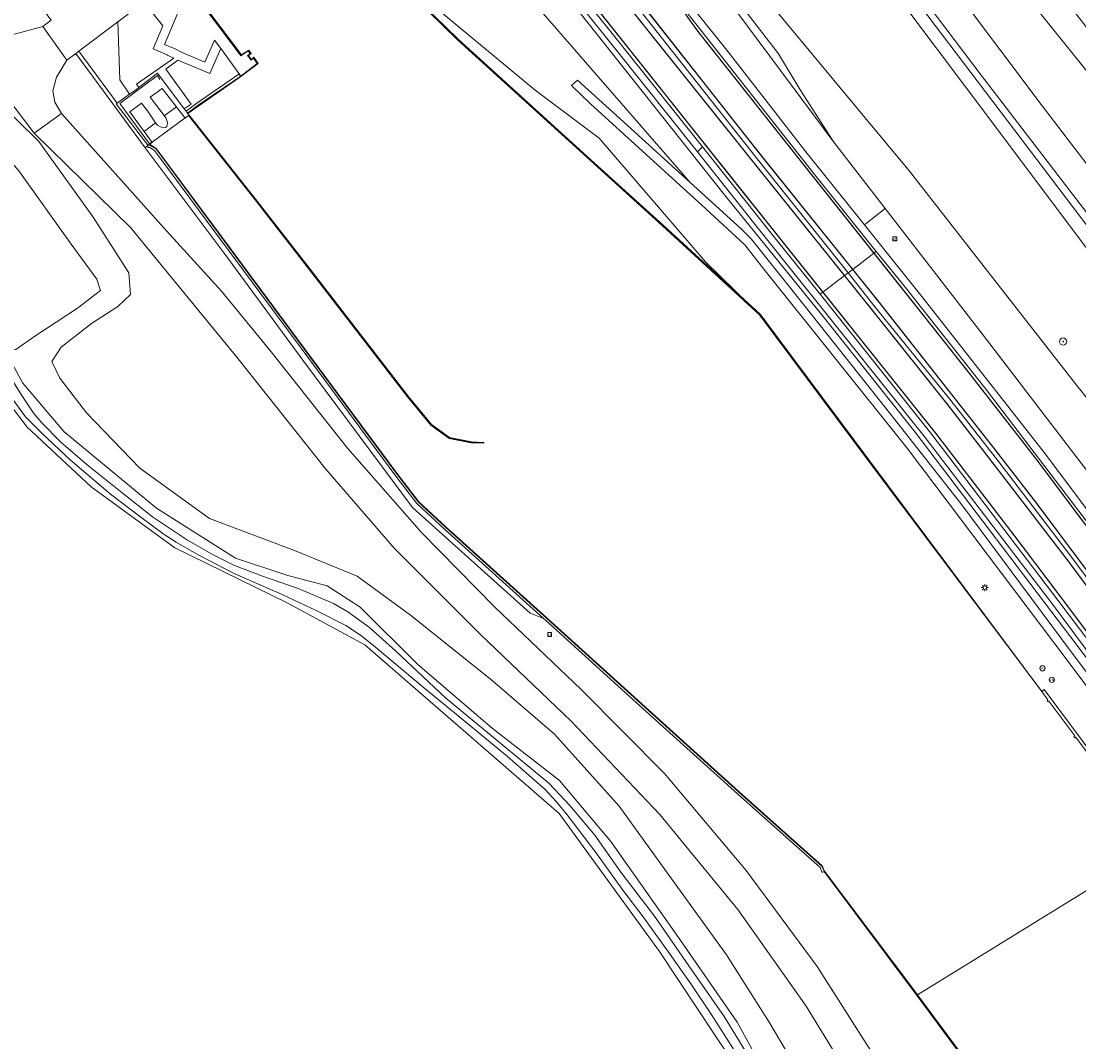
# Model space of a CAD drawing. Header units: metres. Extents: x 168032 to 180145, y 382923 to 399665.
# Tile 239 of 256: x 168846 to 168966, y 398524 to 398640. Entities that reach past the tile are written whole.
import ezdxf
from ezdxf.enums import TextEntityAlignment as Align

# ---------------------------------------------------------------- set-up
doc = ezdxf.new("R2010")
doc.units = ezdxf.units.M
doc.linetypes.add('VW-3-3_STREEP', pattern=[6, 3, -3])
doc.layers.get('0').update_dxf_attribs({"color": 8, "lineweight": 18})
for name, color, linetype, lineweight in [('B-WE-GK-BESCHOEIING-G', 8, 'GK-BESCHOEIING', 18), ('B-WE-GK-BESCHOEIING_DAMWAND-G', 8, 'GK-BESCHOEIING', 18), ('B-WE-GK-KADEMUUR-G', 8, 'Continuous', 18), ('B-WE-GK-KADEMUUR-GV', 8, 'Continuous', 18), ('B-WE-GR-BOOM-S', 8, 'Continuous', 18), ('B-WE-GR-BOUWLAND-GV', 8, 'Continuous', 18), ('B-WE-GR-GRAS-GV', 8, 'Continuous', 18), ('B-WE-GR-GROENVOORZIENING-GV', 8, 'Continuous', 18), ('B-WE-GR-STRUIK-GV', 8, 'Continuous', 18), ('B-WE-GW-TALUD_KRUIN-G', 8, 'Continuous', 18), ('B-WE-IE-MEUBILAIR_WEGMEUBILAIR-G', 8, 'Continuous', 18), ('B-WE-IE-MEUBILAIR_WEGMEUBILAIR-S', 8, 'Continuous', 25), ('B-WE-IE-TERREINAFSCHEIDING_KUNSTMATIG_HEKWERK-G', 8, 'IE-TERREINAFSCHEIDING-KUNSTMATIG', 18), ('B-WE-IE-TERREINAFSCHEIDING_KUNSTMATIG_MUUR-G', 8, 'IE-TERREINAFSCHEIDING-KUNSTMATIG-DICHT', 18), ('B-WE-IE-TERREINAFSCHEIDING_KUNSTMATIG_MUUR-GV', 8, 'Continuous', 18), ('B-WE-KL-ET_LS_OV_LICHTMAST-S', 8, 'Continuous', 18), ('B-WE-OG-TERREIN_CULTUURSCHEIDING-GV', 8, 'Continuous', 18), ('B-WE-OG-WATER-GV', 8, 'Continuous', 18), ('B-WE-OG-WATER_RIVIER-GV', 8, 'Continuous', 18), ('B-WE-OG-WATER_SLOOT-GV', 8, 'Continuous', 18), ('B-WE-OG-WEG-GV', 8, 'Continuous', 18), ('B-WE-VH-VERHARDING_ASFALT-GV', 8, 'Continuous', 18), ('B-WE-VH-VERHARDING_FUNDERING_ZAND-GV', 8, 'Continuous', 18), ('B-WE-VH-VERHARDING_GESLOTEN-GV', 8, 'Continuous', 18), ('B-WE-VH-VERHARDING_GRASBETONSTEEN-GV', 8, 'Continuous', 18), ('B-WE-VH-VERHARDING_OPEN-GV', 8, 'Continuous', 18), ('B-WE-VW-MARKERING_LANGS_STREEP_33-G', 8, 'VW-3-3_STREEP', 13), ('B-WE-VW-MARKERING_LANGS_STREEP_DOORGETROKKEN_3X015-G', 8, 'Continuous', 13), ('B-WE-VW-MARKERING_PICTOGRAM-G', 8, 'Continuous', 18)]:
    doc.layers.add(name, color=color, linetype=linetype, lineweight=lineweight)
doc.styles.add('NLCS-ISO', font='NLCS-ISO.ttf')
doc.linetypes.add('GK-BESCHOEIING', pattern='A,30,-5,[1,NLCS.SHX,S=1,R=0,X=0,Y=0],-5', length=40)
doc.linetypes.add('IE-TERREINAFSCHEIDING-KUNSTMATIG', pattern='A,4,[82,NLCS.SHX,S=0.75,R=90,X=0,Y=0],4,-2', length=10)
doc.linetypes.add('IE-TERREINAFSCHEIDING-KUNSTMATIG-DICHT', pattern='A,8,-1,[82,NLCS.SHX,S=0.75,R=90,X=0,Y=0],-1', length=10)

# ---------------------------------------------------------------- blocks, each defined once
blk = doc.blocks.new('SIE-WEG_VERKEERSBORD-SO')
at = {"color": 0, "linetype": 'ByBlock', "lineweight": 18}
blk.add_lwpolyline([(-1.125, -1.125), (1.125, -1.125), (1.125, 1.125), (-1.125, 1.125)], close=True, dxfattribs=at)
at = {"color": 0, "linetype": 'ByBlock', "lineweight": 18, "style": 'NLCS-ISO'}
blk.add_text('vb', height=1.5, dxfattribs=at).set_placement((0, 0), align=Align.MIDDLE_CENTER)
blk = doc.blocks.new('SKL-ET_OV_LICHTMAST-SO')
at = {"color": 0, "linetype": 'ByBlock', "lineweight": 18}
for points in [[(-1.25, 0), (-2, 0)], [(-1.41, 1.41), (-0.88, 0.88)], [(0, 2), (0, 1.25)], [(0.88, 0.88), (1.41, 1.41)], [(2, 0), (1.25, 0)], [(-1.41, -1.41), (-0.88, -0.88)], [(0, -1.25), (0, -2)], [(0.88, -0.88), (1.41, -1.41)]]:
    blk.add_lwpolyline(points, dxfattribs=at)
blk.add_circle((0, 0), 1, dxfattribs=at)
blk = doc.blocks.new('SIE-WEG_PAAL_VERKEERSBORD-SO')
at = {"color": 0, "linetype": 'ByBlock', "lineweight": 18}
blk.add_circle((0, 0), 1.5, dxfattribs=at)
at = {"color": 0, "linetype": 'ByBlock', "lineweight": 18, "style": 'NLCS-ISO'}
blk.add_text('vb', height=1.5, dxfattribs=at).set_placement((0, 0.13), align=Align.MIDDLE_CENTER)
blk = doc.blocks.new('SGR-BOOM_01-SO')
at = {"linetype": 'ByBlock', "lineweight": 18}
h = blk.add_hatch(color=0, dxfattribs=at)
h.dxf.hatch_style = 1
edge = h.paths.add_edge_path()
edge.add_arc((0, 0), 0.25, 0, 360)
at = {"color": 0, "linetype": 'ByBlock', "lineweight": 18}
for radius in [2, 0.25]:
    blk.add_circle((0, 0), radius, dxfattribs=at)

msp = doc.modelspace()

# ---------------------------------------------------------------- linework, layer by layer
at = {"layer": 'B-WE-GK-BESCHOEIING-G', "flags": 128}
for points in [[(168884.741, 398644.4), (168889.205, 398646.972), (168890.8, 398644.421), (168892.531, 398641.778), (168904.208, 398632.115), (168911.426, 398626.662), (168923.476, 398612.682), (168930.19, 398606.126)], [(168870.899, 398633.639), (168864.911, 398629.473), (168864.863, 398629.439)], [(168860.496, 398625.927), (168860.416, 398625.936)]]:
    msp.add_lwpolyline(points, dxfattribs=at)
at = {"layer": 'B-WE-GK-BESCHOEIING_DAMWAND-G', "flags": 128}
for points in [[(168864.868, 398629.517), (168866.071, 398630.414), (168870.895, 398633.697)], [(168865.033, 398629.243), (168872.714, 398619.522), (168878.721, 398611.822), (168889.805, 398597.445), (168892.429, 398594.253), (168894.484, 398592.759), (168896.979, 398592.276), (168898.333, 398592.212)], [(168860.418, 398625.876), (168860.694, 398625.854), (168861.323, 398625.48), (168869.686, 398614.209), (168878.675, 398602.032), (168888.53, 398588.749), (168891.022, 398585.507), (168894.1, 398582.635), (168905.522, 398572.35), (168915.805, 398563.041), (168927.252, 398552.69), (168936.625, 398544.32), (168936.884, 398543.76)]]:
    msp.add_lwpolyline(points, dxfattribs=at)
at = {"layer": 'B-WE-GK-KADEMUUR-G', "flags": 128}
msp.add_lwpolyline([(168866.217, 398642.487), (168870.986, 398636.086), (168871.815, 398636.621), (168872.091, 398636.23), (168871.796, 398636.029), (168872.138, 398635.586), (168872.4, 398635.833), (168872.882, 398635.12), (168870.924, 398633.657), (168870.899, 398633.639)], dxfattribs=at)
at = {"layer": 'B-WE-GK-KADEMUUR-GV', "flags": 128}
for points in [[(168890.043, 398643.226), (168888.863, 398644.387), (168887.639, 398646.054), (168887.553, 398646.003), (168888.782, 398644.328), (168895.409, 398637.806), (168910.444, 398624.137), (168918.592, 398616.739), (168929.572, 398606.696), (168941.986, 398590.066), (168961.482, 398564.084), (168961.509, 398564.104), (168942.066, 398590.126), (168929.647, 398606.763), (168918.659, 398616.813), (168910.511, 398624.211), (168895.478, 398637.879)], [(168856.916, 398630.641), (168856.831, 398630.572), (168860.406, 398625.877), (168860.471, 398625.922), (168860.891, 398626.2), (168858.344, 398629.663), (168859.68, 398630.635), (168860.349, 398629.774), (168861.256, 398628.416), (168861.498, 398628.133), (168861.902, 398627.906), (168862.386, 398627.873), (168862.528, 398627.985), (168862.616, 398628.441), (168862.455, 398628.901), (168862.361, 398629.071), (168860.65, 398631.31), (168862.011, 398632.305), (168864.624, 398628.947), (168864.982, 398629.226), (168865.062, 398629.288), (168864.911, 398629.473), (168864.868, 398629.517), (168864.719, 398629.717), (168864.517, 398630.008), (168861.489, 398634.018), (168859.394, 398632.406), (168858.971, 398632.079), (168858.309, 398631.662)]]:
    msp.add_lwpolyline(points, close=True, dxfattribs=at)
msp.add_lwpolyline([(168867.001, 398641.197), (168868.308, 398639.466), (168870.929, 398635.998), (168871.756, 398636.532), (168871.975, 398636.222), (168871.678, 398636.02), (168872.087, 398635.491), (168872.346, 398635.736), (168872.769, 398635.111), (168870.895, 398633.697), (168870.899, 398633.639), (168872.882, 398635.12), (168872.4, 398635.833), (168872.138, 398635.586), (168871.796, 398636.029), (168872.091, 398636.23), (168871.815, 398636.621), (168870.986, 398636.086), (168868.393, 398639.517), (168867.087, 398641.247)], dxfattribs=at)
at = {"layer": 'B-WE-GR-BOUWLAND-GV', "flags": 128}
msp.add_lwpolyline([(168928.848, 398518.693), (168918.263, 398534.662), (168906.924, 398550.3), (168884.943, 398569.354), (168876.147, 398574.104), (168863.432, 398580.334), (168853.974, 398587.232), (168846.74, 398593.985), (168840.788, 398601.802), (168827.191, 398624.696), (168822.247, 398632.004), (168816.101, 398628.499), (168816.173, 398628.425), (168816.238, 398628.345), (168816.296, 398628.259), (168816.347, 398628.169), (168816.389, 398628.075), (168816.423, 398627.977), (168816.448, 398627.877), (168816.465, 398627.775), (168816.473, 398627.672), (168754.451, 398585.526), (168672.374, 398527.137)], dxfattribs=at)
at = {"layer": 'B-WE-GR-GRAS-GV', "flags": 128}
msp.add_lwpolyline([(168848.51, 398639.284), (168849.471, 398640.03), (168840.753, 398651.592), (168832.802, 398662.206), (168827.724, 398668.967), (168819.205, 398680.243), (168812.635, 398688.798), (168810.763, 398691.236), (168803.163, 398701.589), (168797.634, 398707.419), (168796.339, 398705.564), (168795.804, 398703.149), (168796.502, 398701.354), (168798.289, 398698.796), (168805.566, 398689.05), (168808.867, 398684.593), (168811.996, 398680.369), (168819.556, 398670.182), (168827.513, 398659.585), (168834.952, 398649.579), (168842.744, 398639.25), (168844.013, 398638.445), (168845.16, 398638.404)], close=True, dxfattribs=at)
for points in [[(168937.684, 398514.848), (168930.647, 398526.691), (168925.847, 398534.283), (168919.352, 398543.265), (168913.707, 398551.134), (168906.397, 398559.267), (168899.111, 398565.507), (168890.116, 398572.711), (168884.077, 398577.136), (168876.967, 398580.03), (168867.385, 398583.658), (168859.489, 398589.336), (168853.449, 398595.593), (168850.459, 398599.543), (168849.526, 398601.429), (168850.576, 398603.036), (168854.033, 398605.698), (168857.005, 398607.616), (168858.43, 398609.007), (168858.26, 398611.431), (168854.211, 398617.724), (168848.077, 398626.313), (168840.627, 398633.581)], [(168845.796, 398622.971), (168851.738, 398614.701), (168854.634, 398610.738), (168855.044, 398609.458), (168852.449, 398607.441), (168847.633, 398604.273), (168845.473, 398602.774)], [(168844.255, 398602.61), (168846.246, 398598.977), (168850.904, 398593.481), (168861.373, 398584.829), (168870.307, 398579.164), (168876.214, 398577.207), (168880.675, 398576.038), (168884.397, 398573.635), (168890.913, 398567.13), (168899.343, 398559.948), (168906.95, 398554.01), (168912.756, 398547.104), (168920.393, 398536.271), (168927.038, 398526.668), (168934.021, 398514.031)]]:
    msp.add_lwpolyline(points, dxfattribs=at)
at = {"layer": 'B-WE-GR-GROENVOORZIENING-GV', "flags": 128}
for points in [[(168978.404, 398548.867), (168964.494, 398567.48), (168946.285, 398591.609), (168930.072, 398611.855), (168927.916, 398614.622), (168923.052, 398619.106), (168910.446, 398630.565), (168908.325, 398632.641), (168908.969, 398633.245), (168914.611, 398628.139), (168921.729, 398621.667), (168894.03, 398653.559), (168893.924, 398649.066), (168890.043, 398643.226), (168895.478, 398637.879), (168910.511, 398624.211), (168918.659, 398616.813), (168929.647, 398606.763), (168942.066, 398590.126), (168961.509, 398564.104), (168961.549, 398564.134), (168961.775, 398564.302), (168973.102, 398549.078), (168974.879, 398546.693)], [(168856.985, 398639.816), (168857.236, 398633.284), (168858.309, 398631.662), (168858.971, 398632.079), (168859.394, 398632.406), (168859.133, 398632.785), (168863.349, 398635.715), (168863.3, 398635.738), (168862.61, 398636.067), (168862.569, 398636.087), (168860.983, 398636.778), (168862.08, 398639.378), (168859.978, 398642.058)], [(168858.309, 398631.662), (168857.236, 398633.284), (168856.985, 398639.816), (168852.579, 398636.496), (168856.916, 398630.641)], [(168852.239, 398636.241), (168860.079, 398625.578), (168869.013, 398613.669), (168877.939, 398601.543), (168886.813, 398589.594), (168890.314, 398584.91), (168903.627, 398572.939), (168905.149, 398572.349), (168893.931, 398582.451), (168890.836, 398585.338), (168888.33, 398588.598), (168878.474, 398601.883), (168869.485, 398614.06), (168861.152, 398625.291), (168860.616, 398625.609), (168860.386, 398625.628), (168860.406, 398625.877), (168856.831, 398630.572), (168856.916, 398630.641), (168852.579, 398636.496)]]:
    msp.add_lwpolyline(points, close=True, dxfattribs=at)
for points in [[(168894.03, 398653.559), (168921.729, 398621.667), (168927.485, 398616.433), (168928.634, 398615.282), (168934.566, 398607.813), (168944.259, 398595.595), (168952.353, 398585.335), (168963.738, 398570.042), (168977.177, 398552.067)], [(168981.486, 398548.094), (168964.774, 398570.249), (168947.191, 398593.426), (168936.609, 398606.68), (168925.768, 398620.063), (168908.015, 398642.487)]]:
    msp.add_lwpolyline(points, dxfattribs=at)
at = {"layer": 'B-WE-GR-STRUIK-GV', "flags": 128}
msp.add_lwpolyline([(168818.488, 398643.49), (168820.656, 398639.757), (168825.345, 398632.568), (168831.642, 398622.82), (168838.243, 398611.496), (168842.99, 398604.91), (168844.606, 398602.657), (168845.473, 398602.774), (168847.633, 398604.273), (168852.449, 398607.441), (168855.044, 398609.458), (168854.634, 398610.738), (168851.738, 398614.701), (168845.796, 398622.971), (168841.315, 398628.108), (168838.758, 398629.808), (168836.529, 398631.423), (168834.014, 398633.864), (168830.58, 398637.568), (168827.201, 398640.837)], dxfattribs=at)
at = {"layer": 'B-WE-GW-TALUD_KRUIN-G', "flags": 128}
msp.add_lwpolyline([(168858.309, 398631.662), (168857.236, 398633.284), (168856.985, 398639.816)], dxfattribs=at)
at = {"layer": 'B-WE-IE-MEUBILAIR_WEGMEUBILAIR-G', "flags": 128}
msp.add_lwpolyline([(169002.603, 398519.745), (168991.936, 398533.933), (168981.486, 398548.094), (168964.774, 398570.249), (168947.191, 398593.426), (168936.609, 398606.68), (168925.768, 398620.063), (168908.015, 398642.487), (168889.568, 398665.662), (168872.098, 398687.589), (168855.515, 398708.508), (168842.359, 398725.449), (168828.626, 398742.955), (168816.276, 398758.983), (168806.064, 398772.289), (168798.708, 398782.059), (168796.818, 398784.625), (168794.129, 398788.252), (168791.83, 398791.354), (168786.545, 398798.393), (168782.018, 398804.472)], dxfattribs=at)
at = {"layer": 'B-WE-IE-TERREINAFSCHEIDING_KUNSTMATIG_HEKWERK-G', "flags": 128}
for points in [[(168852.222, 398636.228), (168852.329, 398636.083)], [(168860.496, 398625.927), (168860.103, 398625.62)]]:
    msp.add_lwpolyline(points, dxfattribs=at)
at = {"layer": 'B-WE-IE-TERREINAFSCHEIDING_KUNSTMATIG_MUUR-G', "flags": 128}
for points in [[(168860.577, 398626.049), (168857.231, 398630.575), (168861.473, 398633.751), (168861.762, 398633.295)], [(168863.664, 398630.217), (168863.646, 398630.204), (168862.261, 398629.202), (168862.253, 398629.196)], [(168861.302, 398628.413), (168861.275, 398628.393), (168859.977, 398627.443), (168859.947, 398627.421)], [(168864.848, 398629.133), (168864.613, 398628.961), (168860.878, 398626.217), (168860.581, 398626.045)]]:
    msp.add_lwpolyline(points, dxfattribs=at)
at = {"layer": 'B-WE-IE-TERREINAFSCHEIDING_KUNSTMATIG_MUUR-GV', "flags": 128}
for points in [[(168870.895, 398633.697), (168870.697, 398633.924), (168865.926, 398630.618), (168864.719, 398629.717), (168864.868, 398629.517), (168864.911, 398629.473), (168866.125, 398630.342), (168870.899, 398633.639)], [(168864.982, 398629.226), (168872.673, 398619.492), (168878.682, 398611.791), (168889.766, 398597.414), (168892.394, 398594.216), (168894.464, 398592.712), (168896.973, 398592.226), (168898.381, 398592.16), (168898.385, 398592.26), (168896.985, 398592.326), (168894.504, 398592.806), (168892.464, 398594.29), (168889.844, 398597.476), (168878.76, 398611.853), (168872.756, 398619.553), (168865.062, 398629.288)], [(168936.939, 398543.753), (168936.666, 398544.35), (168927.285, 398552.727), (168915.839, 398563.078), (168905.556, 398572.387), (168894.134, 398582.672), (168891.059, 398585.541), (168888.57, 398588.779), (168878.715, 398602.062), (168869.726, 398614.239), (168861.357, 398625.518), (168860.71, 398625.903), (168860.471, 398625.922), (168860.406, 398625.877), (168860.386, 398625.628), (168860.616, 398625.609), (168861.152, 398625.291), (168869.485, 398614.06), (168878.474, 398601.883), (168888.33, 398588.598), (168890.836, 398585.338), (168893.931, 398582.451), (168905.149, 398572.349), (168905.354, 398572.164), (168915.637, 398562.856), (168927.085, 398552.504), (168936.419, 398544.168), (168936.667, 398543.628), (168936.894, 398543.732)], [(168957.507, 398516.193), (168947.44, 398529.769), (168947.354, 398529.885), (168936.939, 398543.753), (168936.894, 398543.732), (168947.274, 398529.825), (168957.427, 398516.133)]]:
    msp.add_lwpolyline(points, close=True, dxfattribs=at)
msp.add_lwpolyline([(168973.102, 398549.078), (168961.775, 398564.302), (168961.549, 398564.134), (168961.509, 398564.104), (168961.482, 398564.084), (168962.182, 398563.143), (168962.101, 398563.083), (168962.221, 398562.923), (168962.302, 398562.983), (168965.214, 398559.068), (168965.121, 398558.999), (168965.241, 398558.839), (168965.333, 398558.908), (168968.176, 398555.087)], dxfattribs=at)
at = {"layer": 'B-WE-OG-TERREIN_CULTUURSCHEIDING-GV', "flags": 128}
for points in [[(168942.296, 398516.334), (168934.86, 398528.496), (168927.109, 398539.411), (168918.282, 398550.178), (168908.287, 398560.742), (168898.072, 398570.505), (168888.284, 398580.255), (168880.509, 398589.218), (168870.457, 398601.89), (168858.433, 398616.563), (168847.526, 398627.25), (168840.443, 398636.529), (168832.749, 398646.73)], [(168840.627, 398633.581), (168848.077, 398626.313), (168854.211, 398617.724), (168858.26, 398611.431), (168858.43, 398609.007), (168857.005, 398607.616), (168854.033, 398605.698), (168850.576, 398603.036), (168849.526, 398601.429), (168850.459, 398599.543), (168853.449, 398595.593), (168859.489, 398589.336), (168867.385, 398583.658), (168876.967, 398580.03), (168884.077, 398577.136), (168890.116, 398572.711), (168899.111, 398565.507), (168906.397, 398559.267), (168913.707, 398551.134), (168919.352, 398543.265), (168925.847, 398534.283), (168930.647, 398526.691), (168937.684, 398514.848)]]:
    msp.add_lwpolyline(points, dxfattribs=at)
at = {"layer": 'B-WE-OG-WATER-GV', "flags": 128}
for points in [[(168968.176, 398555.087), (168965.333, 398558.908), (168965.241, 398558.839), (168965.121, 398558.999), (168965.214, 398559.068), (168962.302, 398562.983), (168962.221, 398562.923), (168962.101, 398563.083), (168962.182, 398563.143), (168961.482, 398564.084), (168941.986, 398590.066), (168929.572, 398606.696), (168918.592, 398616.739), (168910.444, 398624.137), (168895.409, 398637.806), (168888.782, 398644.328)], [(168867.087, 398641.247), (168868.393, 398639.517), (168870.986, 398636.086), (168871.815, 398636.621), (168872.091, 398636.23), (168871.796, 398636.029), (168872.138, 398635.586), (168872.4, 398635.833), (168872.882, 398635.12), (168870.899, 398633.639), (168866.125, 398630.342), (168864.911, 398629.473), (168865.062, 398629.288), (168872.756, 398619.553), (168878.76, 398611.853), (168889.844, 398597.476), (168892.464, 398594.29), (168894.504, 398592.806), (168896.985, 398592.326), (168898.385, 398592.26), (168898.381, 398592.16), (168896.973, 398592.226), (168894.464, 398592.712), (168892.394, 398594.216), (168889.766, 398597.414), (168878.682, 398611.791), (168872.673, 398619.492), (168864.982, 398629.226), (168864.624, 398628.947), (168862.011, 398632.305), (168860.65, 398631.31), (168862.361, 398629.071), (168862.455, 398628.901), (168862.616, 398628.441), (168862.528, 398627.985), (168862.386, 398627.873), (168861.902, 398627.906), (168861.498, 398628.133), (168861.256, 398628.416), (168860.349, 398629.774), (168859.68, 398630.635), (168858.344, 398629.663), (168860.891, 398626.2), (168860.471, 398625.922), (168860.71, 398625.903), (168861.357, 398625.518), (168869.726, 398614.239), (168878.715, 398602.062), (168888.57, 398588.779), (168891.059, 398585.541), (168894.134, 398582.672), (168905.556, 398572.387), (168915.839, 398563.078), (168927.285, 398552.727), (168936.666, 398544.35), (168936.939, 398543.753), (168947.354, 398529.885), (168947.44, 398529.769), (168974.567, 398546.501)], [(168928.614, 398522.345), (168925.574, 398527.314), (168921.933, 398532.548), (168917.683, 398538.656), (168913.902, 398543.663), (168910.942, 398547.821), (168908.111, 398551.183), (168905.753, 398553.699), (168894.043, 398563.354), (168888.415, 398568.698), (168885.473, 398571.332), (168883.002, 398573.086), (168881.395, 398574.02), (168877.414, 398575.724), (168873.479, 398577.104), (168870.206, 398578.325), (168867.876, 398579.511), (168864.884, 398581.198), (168860.929, 398583.838), (168857.487, 398586.565), (168853.532, 398589.706), (168850.553, 398592.305), (168848.391, 398594.471), (168847.518, 398595.529), (168846.13, 398597.575), (168841.424, 398605.035)], [(168845.151, 398597.065), (168846.572, 398595.152), (168848.453, 398593.261), (168851.625, 398590.296), (168856.164, 398586.415), (168859.586, 398583.786), (168862.238, 398581.829), (168863.596, 398580.96), (168866.163, 398579.493), (168870.071, 398577.458), (168875.676, 398575.014), (168879.498, 398573.21), (168882.79, 398571.544), (168884.464, 398570.469), (168885.934, 398569.282), (168891.546, 398564.578), (168896.972, 398560.128), (168901.066, 398556.737), (168905.336, 398552.993), (168906.628, 398551.589), (168907.837, 398550.127), (168911.057, 398545.859), (168914.239, 398541.468), (168916.303, 398538.739), (168919.407, 398534.446), (168921.801, 398531.024), (168924.106, 398527.586), (168926.704, 398523.499)]]:
    msp.add_lwpolyline(points, dxfattribs=at)
msp.add_lwpolyline([(169065.04, 398425.046), (169051.353, 398443.476), (169034.6, 398465.868), (169016.985, 398489.46), (169000.374, 398511.938), (168983.746, 398534.25), (168974.607, 398546.525), (168974.567, 398546.501), (168947.44, 398529.769), (168957.507, 398516.193), (168968.387, 398501.606), (168979.695, 398486.365), (169003.104, 398455.078), (169021.061, 398431.058), (169035.496, 398411.872), (169043.367, 398401.547)], close=True, dxfattribs=at)
at = {"layer": 'B-WE-OG-WATER_RIVIER-GV', "flags": 128}
for points in [[(169055.191, 398519.085), (169034.654, 398545.731), (169012.944, 398574.189), (168997.821, 398593.827), (168981.07, 398615.226), (168967.072, 398633.655), (168951.441, 398653.083), (168933.634, 398676.799), (168917.182, 398698.569), (168902.451, 398717.9), (168889.065, 398735.681), (168878.88, 398749.081), (168878.747, 398749.26), (168876.689, 398752.02), (168876.509, 398752.261), (168874.94, 398754.354), (168854.963, 398782.048), (168841.213, 398801.317), (168828.479, 398818.721), (168828.326, 398818.926), (168827.379, 398820.188), (168827.22, 398820.4), (168810.779, 398840.502), (168780.543, 398877.415)], [(168876.656, 398739.878), (168883.565, 398731.15), (168895.07, 398716.846), (168909.345, 398697.458), (168923.274, 398679.879), (168947.074, 398649.618), (168961.553, 398630.322), (168980.363, 398605.764), (168993.88, 398588.574), (168999.215, 398581.73), (169020.832, 398553.234), (169034.977, 398535.332), (169056.737, 398507.054)]]:
    msp.add_lwpolyline(points, dxfattribs=at)
at = {"layer": 'B-WE-OG-WATER_SLOOT-GV', "flags": 128}
for points in [[(169204.351, 398330.85), (168999.998, 398595.581), (168882.72, 398748.65), (168882.669, 398748.381), (168878.88, 398749.081), (168889.065, 398735.681), (168902.451, 398717.9), (168917.182, 398698.569), (168933.634, 398676.799), (168951.441, 398653.083), (168967.072, 398633.655), (168981.07, 398615.226), (168997.821, 398593.827), (169012.944, 398574.189), (169034.654, 398545.731), (169055.191, 398519.085)], [(169056.737, 398507.054), (169034.977, 398535.332), (169020.832, 398553.234), (168999.215, 398581.73), (168993.88, 398588.574), (168980.363, 398605.764), (168961.553, 398630.322), (168947.074, 398649.618), (168923.274, 398679.879), (168909.345, 398697.458), (168895.07, 398716.846), (168883.565, 398731.15), (168876.656, 398739.878)], [(168873.22, 398738.174), (168875.074, 398736.179), (168876.918, 398734.213), (168878.755, 398732.12), (168884.399, 398724.698), (168909.271, 398692.411), (168934.217, 398660.842), (168954.641, 398633.789), (168976.541, 398605.265), (168997.992, 398578.287), (168999.466, 398576.326), (169013.783, 398557.278), (169023.625, 398544.182), (169052.703, 398506.384)], [(168813.106, 398647.148), (168818.702, 398637.244), (168822.247, 398632.004), (168827.191, 398624.696), (168840.788, 398601.802), (168846.74, 398593.985), (168853.974, 398587.232), (168863.432, 398580.334), (168876.147, 398574.104), (168884.943, 398569.354), (168906.924, 398550.3), (168918.263, 398534.662), (168928.848, 398518.693)], [(168934.021, 398514.031), (168927.038, 398526.668), (168920.393, 398536.271), (168912.756, 398547.104), (168906.95, 398554.01), (168899.343, 398559.948), (168890.913, 398567.13), (168884.397, 398573.635), (168880.675, 398576.038), (168876.214, 398577.207), (168870.307, 398579.164), (168861.373, 398584.829), (168850.904, 398593.481), (168846.246, 398598.977), (168844.255, 398602.61), (168844.606, 398602.657), (168842.99, 398604.91), (168838.243, 398611.496), (168831.642, 398622.82), (168825.345, 398632.568), (168820.656, 398639.757), (168818.488, 398643.49)], [(168957.427, 398516.133), (168947.274, 398529.825), (168936.894, 398543.732), (168936.667, 398543.628), (168936.419, 398544.168), (168927.085, 398552.504), (168915.637, 398562.856), (168905.354, 398572.164), (168905.149, 398572.349), (168903.627, 398572.939), (168890.314, 398584.91), (168886.813, 398589.594), (168877.939, 398601.543), (168869.013, 398613.669), (168860.079, 398625.578), (168852.239, 398636.241), (168851.237, 398635.486), (168850.074, 398633.568), (168849.65, 398632.029), (168849.874, 398630.744), (168850.639, 398629.461), (168862.512, 398616.194), (168868.741, 398609.364), (168874.337, 398602.508), (168882.984, 398591.607), (168891.337, 398582.077), (168899.611, 398573.66), (168909.403, 398564.309), (168918.812, 398554.801), (168928.069, 398543.843), (168936.088, 398532.97), (168943.468, 398521.367)], [(168841.424, 398605.035), (168846.13, 398597.575), (168847.518, 398595.529), (168848.391, 398594.471), (168850.553, 398592.305), (168853.532, 398589.706), (168857.487, 398586.565), (168860.929, 398583.838), (168864.884, 398581.198), (168867.876, 398579.511), (168870.206, 398578.325), (168873.479, 398577.104), (168877.414, 398575.724), (168881.395, 398574.02), (168883.002, 398573.086), (168885.473, 398571.332), (168888.415, 398568.698), (168894.043, 398563.354), (168905.753, 398553.699), (168908.111, 398551.183), (168910.942, 398547.821), (168913.902, 398543.663), (168917.683, 398538.656), (168921.933, 398532.548), (168925.574, 398527.314), (168928.614, 398522.345)], [(168926.704, 398523.499), (168924.106, 398527.586), (168921.801, 398531.024), (168919.407, 398534.446), (168916.303, 398538.739), (168914.239, 398541.468), (168911.057, 398545.859), (168907.837, 398550.127), (168906.628, 398551.589), (168905.336, 398552.993), (168901.066, 398556.737), (168896.972, 398560.128), (168891.546, 398564.578), (168885.934, 398569.282), (168884.464, 398570.469), (168882.79, 398571.544), (168879.498, 398573.21), (168875.676, 398575.014), (168870.071, 398577.458), (168866.163, 398579.493), (168863.596, 398580.96), (168862.238, 398581.829), (168859.586, 398583.786), (168856.164, 398586.415), (168851.625, 398590.296), (168848.453, 398593.261), (168846.572, 398595.152), (168845.151, 398597.065)]]:
    msp.add_lwpolyline(points, dxfattribs=at)
at = {"layer": 'B-WE-OG-WEG-GV', "flags": 128}
for points in [[(168867.38, 398739.361), (168870.955, 398734.101), (168866.893, 398729.408), (168868.532, 398727.023), (168868.401, 398727.579), (168868.723, 398729.992), (168869.518, 398731.12), (168870.435, 398731.877), (168871.126, 398732.26), (168871.439, 398730.212), (168872.011, 398726.365), (168872.412, 398723.949), (168874.077, 398720.859), (168889.526, 398699.434), (168903.417, 398681.741), (168911.451, 398669.617), (168916.685, 398662.506), (168923.489, 398651.779), (168926.632, 398646.923), (168946.537, 398622.953), (168965.321, 398598.902), (168981.342, 398578.853)], [(168871.266, 398738.192), (168874.179, 398735.116), (168891.5, 398714.453), (168915.26, 398683.603), (168943.641, 398647.105), (168973.251, 398608.022), (168996.777, 398578.101), (169022.516, 398543.902), (169049.033, 398509.153)], [(169049.033, 398509.153), (169022.516, 398543.902), (168996.777, 398578.101), (168973.251, 398608.022), (168943.641, 398647.105), (168915.26, 398683.603), (168891.5, 398714.453), (168874.179, 398735.116), (168871.266, 398738.192)], [(169052.703, 398506.384), (169023.625, 398544.182), (169013.783, 398557.278), (168999.466, 398576.326), (168997.992, 398578.287), (168976.541, 398605.265), (168954.641, 398633.789), (168934.217, 398660.842), (168909.271, 398692.411), (168884.399, 398724.698), (168878.755, 398732.12), (168876.918, 398734.213), (168875.074, 398736.179), (168873.22, 398738.174)], [(169037.927, 398520.848), (169016.809, 398548.095), (168998.492, 398572.1), (168977.448, 398599.711), (168952.763, 398632.627), (168933.862, 398657.775), (168907.783, 398689.14), (168886.247, 398717.417), (168879.515, 398724.21), (168878.237, 398725.839), (168877.422, 398726.762), (168876.432, 398728.163), (168874.727, 398730.973), (168872.192, 398734.418), (168871.532, 398735.3), (168871.029, 398736.427), (168870.99, 398737.211), (168871.084, 398737.954)], [(168871.084, 398737.954), (168870.99, 398737.211), (168871.029, 398736.427), (168871.532, 398735.3), (168872.192, 398734.418), (168874.727, 398730.973), (168876.432, 398728.163), (168877.422, 398726.762), (168878.237, 398725.839), (168879.515, 398724.21), (168886.247, 398717.417), (168907.783, 398689.14), (168933.862, 398657.775), (168952.763, 398632.627), (168977.448, 398599.711), (168998.492, 398572.1), (169016.809, 398548.095), (169037.927, 398520.848)], [(168864.053, 398725.613), (168937.969, 398626.219), (168934.171, 398632.121), (168931.738, 398636.228), (168927.788, 398641.282)], [(168966.387, 398569.003), (168962.688, 398573.95), (168948.308, 398592.828), (168929.752, 398616.038), (168922.569, 398625.115), (168913.49, 398636.512), (168904.664, 398647.555), (168897.651, 398656.329), (168893.75, 398661.175), (168891.745, 398663.696), (168876.557, 398682.804), (168857.516, 398706.739), (168844.403, 398723.599), (168844.108, 398723.197), (168855.515, 398708.508), (168872.098, 398687.589), (168889.568, 398665.662), (168908.015, 398642.487), (168925.768, 398620.063), (168936.609, 398606.68), (168947.191, 398593.426), (168964.774, 398570.249), (168981.486, 398548.094)], [(168981.342, 398578.853), (168965.321, 398598.902), (168946.537, 398622.953), (168926.632, 398646.923)], [(168927.788, 398641.282), (168931.738, 398636.228), (168934.171, 398632.121), (168937.969, 398626.219), (168943.776, 398618.719), (168954.754, 398604.538), (168971.746, 398582.316)], [(169023.258, 398513.967), (169003.345, 398539.496), (168987.077, 398561.299), (168971.746, 398582.316), (168954.754, 398604.538), (168943.776, 398618.719), (168941.44, 398616.881), (168943.418, 398614.427), (168947.947, 398608.747), (168961.923, 398590.92), (168984.465, 398560.82), (169005.209, 398533.111), (169033.971, 398494.576)]]:
    msp.add_lwpolyline(points, dxfattribs=at)
msp.add_lwpolyline([(168864.053, 398725.613), (168864.588, 398724.062), (168865.359, 398722.53), (168866.159, 398721.329), (168866.402, 398720.964), (168869.448, 398717.049), (168881.288, 398701.381), (168908.009, 398665.513), (168908.168, 398665.627), (168912.086, 398660.226), (168913.652, 398657.796), (168915.211, 398655.108), (168917.759, 398650.087), (168919.703, 398646.154), (168921.821, 398641.866), (168922.389, 398641.006), (168926.023, 398636.42), (168934.947, 398624.935), (168941.44, 398616.881), (168943.776, 398618.719), (168937.969, 398626.219)], close=True, dxfattribs=at)
at = {"layer": 'B-WE-VH-VERHARDING_ASFALT-GV', "flags": 128}
for points in [[(168939.58, 398611.429), (168940.109, 398611.832), (168942.518, 398613.668), (168942.776, 398613.865), (168935.812, 398622.516), (168921.245, 398641.024), (168921.006, 398641.402), (168919.765, 398642.991), (168919.219, 398643.689), (168912.001, 398653.314), (168899.629, 398669.812), (168896.822, 398667.706), (168895.974, 398667.07), (168896.292, 398666.657), (168897.105, 398665.604), (168905.963, 398654.069), (168915.216, 398642.203), (168929.609, 398623.957)], [(168936.416, 398609.018), (168936.737, 398609.262), (168939.184, 398611.127), (168939.58, 398611.429), (168929.609, 398623.957), (168915.216, 398642.203), (168905.963, 398654.069), (168897.105, 398665.604), (168896.292, 398666.657), (168895.974, 398667.07), (168895.91, 398667.007), (168895.077, 398666.344), (168892.719, 398664.47), (168892.372, 398664.194), (168894.374, 398661.675), (168898.275, 398656.829), (168905.288, 398648.055), (168914.116, 398637.01), (168923.125, 398625.698), (168931.473, 398615.214)], [(168942.776, 398613.865), (168942.518, 398613.668), (168940.109, 398611.832), (168939.58, 398611.429), (168942.652, 398607.569), (168951.195, 398597.012), (168956.628, 398590.074), (168964.892, 398579.244), (168970.292, 398571.97), (168970.694, 398572.276), (168973.08, 398574.095), (168973.368, 398574.314), (168969.696, 398579.235), (168955.215, 398598.235), (168947.331, 398608.185), (168946.218, 398609.589)], [(168939.58, 398611.429), (168939.184, 398611.127), (168936.737, 398609.262), (168936.416, 398609.018), (168948.939, 398593.32), (168963.327, 398574.432), (168967.028, 398569.482), (168967.397, 398569.764), (168969.838, 398571.624), (168970.292, 398571.97), (168964.892, 398579.244), (168956.628, 398590.074), (168951.195, 398597.012), (168942.652, 398607.569)]]:
    msp.add_lwpolyline(points, close=True, dxfattribs=at)
msp.add_lwpolyline([(168832.749, 398646.73), (168840.443, 398636.529), (168847.526, 398627.25), (168850.639, 398629.461), (168849.874, 398630.744), (168849.65, 398632.029), (168850.074, 398633.568), (168851.237, 398635.486), (168848.51, 398639.284), (168845.16, 398638.404), (168844.013, 398638.445), (168842.744, 398639.25), (168834.952, 398649.579)], dxfattribs=at)
at = {"layer": 'B-WE-VH-VERHARDING_FUNDERING_ZAND-GV', "flags": 128}
msp.add_lwpolyline([(168943.468, 398521.367), (168936.088, 398532.97), (168928.069, 398543.843), (168918.812, 398554.801), (168909.403, 398564.309), (168899.611, 398573.66), (168891.337, 398582.077), (168882.984, 398591.607), (168874.337, 398602.508), (168868.741, 398609.364), (168862.512, 398616.194), (168850.639, 398629.461), (168847.526, 398627.25), (168858.433, 398616.563), (168870.457, 398601.89), (168880.509, 398589.218), (168888.284, 398580.255), (168898.072, 398570.505), (168908.287, 398560.742), (168918.282, 398550.178), (168927.109, 398539.411), (168934.86, 398528.496), (168942.296, 398516.334)], dxfattribs=at)
at = {"layer": 'B-WE-VH-VERHARDING_GESLOTEN-GV', "flags": 128}
msp.add_lwpolyline([(168864.442, 398642.385), (168862.267, 398637.283), (168863.493, 398636.759), (168864.293, 398636.371), (168866.859, 398635.253), (168867.939, 398637.757), (168868.639, 398636.797), (168870.895, 398633.697), (168872.769, 398635.111), (168872.346, 398635.736), (168872.087, 398635.491), (168871.678, 398636.02), (168871.975, 398636.222), (168871.756, 398636.532), (168870.929, 398635.998), (168868.308, 398639.466), (168867.001, 398641.197)], dxfattribs=at)
at = {"layer": 'B-WE-VH-VERHARDING_GRASBETONSTEEN-GV', "flags": 128}
msp.add_lwpolyline([(168877.184, 398683.302), (168858.144, 398707.234), (168844.927, 398724.153), (168844.403, 398723.599), (168857.516, 398706.739), (168876.557, 398682.804), (168891.745, 398663.696), (168893.75, 398661.175), (168897.651, 398656.329), (168904.664, 398647.555), (168913.49, 398636.512), (168922.569, 398625.115), (168923.125, 398625.698), (168914.116, 398637.01), (168905.288, 398648.055), (168898.275, 398656.829), (168894.374, 398661.675), (168892.372, 398664.194)], close=True, dxfattribs=at)
for points in [[(168921.245, 398641.024), (168935.812, 398622.516), (168942.776, 398613.865), (168946.218, 398609.589), (168947.331, 398608.185), (168955.215, 398598.235), (168969.696, 398579.235)], [(168984.465, 398560.82), (168961.923, 398590.92), (168947.947, 398608.747), (168943.418, 398614.427), (168941.44, 398616.881), (168934.947, 398624.935), (168926.023, 398636.42), (168922.389, 398641.006)], [(169008.924, 398513.368), (168987.526, 398542.067), (168967.028, 398569.482), (168963.327, 398574.432), (168948.939, 398593.32), (168936.416, 398609.018), (168931.473, 398615.214), (168923.125, 398625.698), (168922.569, 398625.115), (168929.752, 398616.038), (168948.308, 398592.828), (168962.688, 398573.95), (168966.387, 398569.003), (168986.885, 398541.589), (169008.283, 398512.889)]]:
    msp.add_lwpolyline(points, dxfattribs=at)
at = {"layer": 'B-WE-VH-VERHARDING_OPEN-GV', "flags": 128}
for points in [[(168849.471, 398640.03), (168848.51, 398639.284), (168851.237, 398635.486), (168852.239, 398636.241), (168852.579, 398636.496), (168856.985, 398639.816), (168859.978, 398642.058), (168862.08, 398639.378), (168860.983, 398636.778), (168862.569, 398636.087), (168862.61, 398636.067), (168863.3, 398635.738), (168863.349, 398635.715), (168859.133, 398632.785), (168859.394, 398632.406), (168861.489, 398634.018), (168864.517, 398630.008), (168865.279, 398630.52), (168862.425, 398634.465), (168863.783, 398635.508), (168867.402, 398633.98), (168868.639, 398636.797), (168867.939, 398637.757), (168866.859, 398635.253), (168864.293, 398636.371), (168863.493, 398636.759), (168862.267, 398637.283), (168864.442, 398642.385)], [(169005.917, 398513.704), (168990.893, 398533.901), (168977.177, 398552.067), (168963.738, 398570.042), (168952.353, 398585.335), (168944.259, 398595.595), (168934.566, 398607.813), (168928.634, 398615.282), (168927.485, 398616.433), (168921.729, 398621.667), (168914.611, 398628.139), (168908.969, 398633.245), (168908.325, 398632.641), (168910.446, 398630.565), (168923.052, 398619.106), (168927.916, 398614.622), (168930.072, 398611.855), (168946.285, 398591.609), (168964.494, 398567.48), (168978.404, 398548.867), (168986.96, 398537.418), (169009.639, 398507.017)]]:
    msp.add_lwpolyline(points, dxfattribs=at)
msp.add_lwpolyline([(168868.639, 398636.797), (168867.402, 398633.98), (168863.783, 398635.508), (168862.425, 398634.465), (168865.279, 398630.52), (168864.517, 398630.008), (168864.719, 398629.717), (168865.926, 398630.618), (168870.697, 398633.924), (168870.895, 398633.697)], close=True, dxfattribs=at)
at = {"layer": 'B-WE-VW-MARKERING_LANGS_STREEP_33-G', "const_width": 0.15, "flags": 128}
for points in [[(168663.566, 398966.886), (168663.81, 398966.56), (168683.85, 398939.574), (168687.432, 398934.773), (168695.741, 398923.634), (168699.311, 398918.865), (168714.149, 398898.866), (168723.248, 398886.636), (168723.682, 398886.053), (168742.75, 398860.403), (168753.118, 398846.445), (168767.915, 398826.525), (168792.24, 398793.869), (168803.712, 398778.624), (168813.371, 398765.968), (168830.183, 398743.936), (168843.488, 398726.745), (168852.649, 398715.025), (168877.24, 398683.884), (168888.579, 398669.651), (168892.719, 398664.47), (168905.625, 398648.318), (168906.641, 398647.047), (168927.897, 398620.319), (168936.737, 398609.262), (168949.567, 398593.214), (168958.627, 398581.408), (168964.598, 398573.497), (168967.397, 398569.764), (168971.082, 398564.85), (168980.716, 398551.889), (168997.466, 398529.481), (169020.107, 398499.13), (169027.204, 398489.639), (169040.743, 398471.536), (169055.497, 398451.74), (169064.014, 398440.301), (169075.759, 398424.518), (169082.66, 398414.941), (169086.679, 398409.348), (169087.311, 398408.468), (169092.79, 398400.638), (169098.778, 398392.051), (169106.428, 398380.731), (169114.846, 398368.191), (169121.749, 398357.562), (169133.195, 398339.355), (169141.533, 398326.011), (169145.725, 398319.301), (169149.518, 398313.332), (169154.381, 398305.894), (169162.28, 398293.82), (169172.849, 398278.255), (169181.899, 398265.168), (169190.992, 398252.297), (169197.693, 398243.037), (169200.047, 398239.783), (169208.094, 398228.624), (169208.928, 398227.502), (169234.512, 398193.198), (169257.271, 398162.637), (169261.584, 398156.846), (169290.08, 398118.618), (169317.014, 398082.462), (169318.161, 398080.923), (169347.085, 398042.016), (169376.591, 398002.446), (169376.738, 398002.249), (169387.316, 397987.87), (169405.092, 397964.157), (169431.093, 397929.085), (169436.401, 397922.002), (169454.996, 397897.188), (169462.891, 397886.418), (169481.262, 397861.858), (169496.183, 397841.843), (169510.418, 397822.748), (169541.436, 397781.099), (169544.236, 397777.323), (169555.897, 397761.614), (169558.309, 397758.365), (169583.433, 397724.619), (169610.915, 397687.701), (169615.6, 397681.412), (169636.811, 397652.94), (169661.863, 397619.325), (169675.414, 397601.121), (169699.118, 397569.28), (169707.001, 397558.756), (169730.636, 397527.013), (169735.107, 397521.017), (169759.476, 397488.338), (169788.453, 397449.474), (169794.886, 397440.863), (169813.184, 397416.368), (169846.164, 397372.145), (169854.679, 397360.703), (169869.635, 397340.607), (169888.976, 397314.746), (169914.022, 397281.158), (169914.469, 397280.558), (169939.822, 397246.505), (169965.388, 397212.257), (169974.243, 397200.401), (169992.585, 397175.838), (170016.232, 397144.17), (170034.08, 397120.254), (170043.871, 397107.135), (170066.82, 397076.416), (170093.903, 397040.116), (170099.716, 397032.324), (170136.639, 396982.806), (170153.695, 396959.983), (170161.325, 396949.774), (170183.597, 396919.921), (170186.927, 396915.458), (170201.768, 396895.572), (170213.485, 396879.837), (170227.432, 396861.106), (170250.932, 396829.4), (170273.171, 396799.402), (170280.372, 396789.69), (170311.618, 396747.553), (170332.654, 396719.212), (170342.266, 396706.261), (170369.994, 396668.866), (170392.219, 396638.887), (170399.965, 396628.439), (170446.363, 396565.937), (170451.819, 396558.585), (170507.845, 396483.096), (170511.435, 396478.26), (170532.772, 396449.523), (170545.638, 396432.139), (170571.007, 396397.972), (170586.183, 396377.533), (170622.215, 396328.908), (170630.602, 396317.647), (170658.825, 396279.748), (170690.197, 396237.381), (170706.119, 396215.879), (170713.852, 396205.474), (170730.677, 396182.821), (170749.618, 396157.277), (170749.786, 396157.05), (170765.931, 396135.308), (170783.952, 396111.136), (170795.393, 396096.255), (170804.923, 396084.278), (170809.65, 396078.605), (170810.613, 396077.489), (170817.941, 396069.001), (170823.912, 396062.46), (170832.116, 396053.815), (170841.517, 396044.402), (170845.278, 396040.768), (170850.273, 396035.941), (170860.435, 396026.758), (170867.773, 396020.427), (170873.441, 396015.72), (170877.137, 396012.705), (170881.628, 396009.164), (170883.666, 396007.579), (170885.828, 396005.898), (170888.017, 396004.135), (170892.16, 396001.068), (170895.983, 395998.282), (170901.608, 395994.19), (170904.467, 395992.185), (170907.159, 395990.312), (170910.575, 395988.028), (170914.084, 395985.696), (170916.921, 395983.855), (170924.126, 395979.278), (170931.247, 395974.933), (170939.669, 395969.992), (170943.679, 395967.677), (170948.077, 395965.225), (170954.15, 395961.955), (170959.149, 395959.255), (170963.48, 395957.059), (170967.805, 395954.88), (170968.365, 395954.605), (170971.255, 395953.183), (170979.619, 395949.224), (170992.329, 395943.677), (170996.413, 395941.934), (171004.533, 395938.605), (171007.746, 395937.293), (171011.116, 395935.986), (171014.497, 395934.704), (171020.635, 395932.461), (171028.566, 395929.684), (171028.606, 395929.671), (171038.896, 395926.327), (171046.631, 395923.895), (171057.694, 395920.724), (171062.665, 395919.423), (171070.829, 395917.286), (171081.369, 395914.755), (171099.481, 395910.816), (171109.782, 395908.686), (171116.95, 395907.326), (171122.191, 395906.488)], [(168872.862, 398744.911), (168867.511, 398740.853), (168866.174, 398739.557), (168865.139, 398738.147), (168863.995, 398736.269), (168863.31, 398734.65), (168862.847, 398733.092), (168862.535, 398730.957), (168862.445, 398729.166), (168862.651, 398727.359), (168863.139, 398725.292), (168863.722, 398723.648), (168864.417, 398722.263), (168865.506, 398720.63), (168865.676, 398720.4), (168871.092, 398712.947), (168892.382, 398684.479), (168906.721, 398665.167), (168908.883, 398662.019), (168912.202, 398657.017), (168913.747, 398654.463), (168915.441, 398651.542), (168916.262, 398650.122), (168919.355, 398643.711), (168919.765, 398642.991), (168920.574, 398641.569), (168922.57, 398638.795), (168935.498, 398622.492), (168942.518, 398613.668), (168945.898, 398609.418), (168953.332, 398600.037), (168960.906, 398590.321), (168972.1, 398575.404), (168973.08, 398574.095), (168995.607, 398544.016), (169018.662, 398513.067), (169032.955, 398493.928), (169041.54, 398482.432), (169062.21, 398454.726), (169068.825, 398445.835), (169076.325, 398435.82), (169082.116, 398427.91), (169092.208, 398413.936), (169092.517, 398413.497), (169098.557, 398404.93), (169103.368, 398397.977), (169105.68, 398394.623), (169110.596, 398387.475), (169114.719, 398381.287), (169118.722, 398375.336), (169125.285, 398365.395), (169132.188, 398354.435), (169140.888, 398340.515), (169147.599, 398329.799), (169147.956, 398329.228), (169158.87, 398312.153), (169166.877, 398299.929), (169171.926, 398292.333), (169177.049, 398284.792), (169180.331, 398279.965), (169188.671, 398267.998), (169199.171, 398253.088), (169203.439, 398247.175), (169206.255, 398243.275), (169214.655, 398231.865), (169248.234, 398186.748), (169262.986, 398166.892), (169268.888, 398158.948), (169290.465, 398130.043), (169313.989, 398098.397), (169322.705, 398086.714), (169323.287, 398085.934), (169335.66, 398069.42), (169370.066, 398023.094), (169377.616, 398013.013), (169382.465, 398006.502), (169391.459, 397994.423), (169399.175, 397984.033), (169435.816, 397934.889), (169442.207, 397926.304), (169470.957, 397887.69), (169501.929, 397846.123), (169503.057, 397844.61), (169549.566, 397782.164), (169561.672, 397765.916), (169581.135, 397739.794), (169602.052, 397711.716), (169621.414, 397685.733), (169625.361, 397680.437), (169647.849, 397650.202), (169672.56, 397616.932), (169681.15, 397605.392), (169694.066, 397588.039), (169714.472, 397560.7), (169740.509, 397525.791), (169740.865, 397525.312), (169765.417, 397492.323), (169790.311, 397458.895), (169800.587, 397445.128), (169812.861, 397428.684), (169833.328, 397401.198), (169855.645, 397371.347), (169860.404, 397364.966), (169874.944, 397345.472), (169904.446, 397305.926), (169920.179, 397284.825), (169939.359, 397259.102), (169973.562, 397213.251), (169979.972, 397204.658), (170018.909, 397152.464), (170039.795, 397124.517), (170045.076, 397117.45), (170072.649, 397080.573), (170099.619, 397044.386), (170100.498, 397043.208), (170125.708, 397009.417), (170156.78, 396967.881), (170159.468, 396964.276), (170159.502, 396964.231), (170181.811, 396934.31), (170189.352, 396924.191), (170207.053, 396900.439), (170219.212, 396884.086), (170249.634, 396843.172), (170278.916, 396803.664), (170287.287, 396792.369), (170317.789, 396751.292), (170335.278, 396727.741), (170338.419, 396723.509), (170346.038, 396713.244), (170372.048, 396678.125), (170375.827, 396673.025), (170397.967, 396643.159), (170402.616, 396636.887), (170436.313, 396591.523), (170457.574, 396562.87), (170472.908, 396542.204), (170511.334, 396490.406), (170517.189, 396482.535), (170538.225, 396454.254), (170572.359, 396408.153), (170576.752, 396402.237), (170615.457, 396350.112), (170636.386, 396321.944), (170646.914, 396307.774), (170684.112, 396257.665), (170695.974, 396241.653), (170710.274, 396222.349), (170735.007, 396189.04), (170755.17, 396161.812), (170755.529, 396161.327), (170774.778, 396135.315), (170793.8, 396109.96), (170808.176, 396091.62), (170816.122, 396082.225), (170819.084, 396078.723), (170826.596, 396069.997), (170831.97, 396064.279), (170837.788, 396058.216), (170845.692, 396050.214), (170850.118, 396045.988), (170852.644, 396043.575), (170861.461, 396035.363), (170872.33, 396025.919), (170884.627, 396015.896), (170885.616, 396015.07), (170888.024, 396013.212), (170890.775, 396011.091), (170897.627, 396005.916), (170902.138, 396002.598), (170907.122, 395999.085), (170910.829, 395996.479), (170916.449, 395992.704), (170921.587, 395989.399), (170926.385, 395986.284), (170932.717, 395982.42), (170937.108, 395979.749), (170940.958, 395977.486), (170945.56, 395974.829), (170950.654, 395971.96), (170953.807, 395970.22), (170958.059, 395967.935), (170963.194, 395965.221), (170967.178, 395963.187), (170971.443, 395961.088), (170971.562, 395961.03), (170974.802, 395959.465), (170978.731, 395957.572), (170982.521, 395955.846), (170987.242, 395953.702), (170991.167, 395951.936), (170994.729, 395950.388), (170998.115, 395948.95), (171006.777, 395945.362), (171015.717, 395941.869), (171019.859, 395940.297), (171024.61, 395938.611), (171030.749, 395936.453), (171030.758, 395936.45), (171039.094, 395933.753), (171049.585, 395930.523), (171054.41, 395929.099), (171061.544, 395927.114), (171064.401, 395926.35), (171064.559, 395926.308), (171066.787, 395925.712), (171070.557, 395924.754), (171075.667, 395923.494), (171078.932, 395922.709), (171084.478, 395921.466), (171092.437, 395919.773), (171097.702, 395918.839), (171101.477, 395918.204), (171105.175, 395917.673), (171109.159, 395917.135), (171113.664, 395916.72), (171120.791, 395916.081), (171122.941, 395915.937)]]:
    msp.add_lwpolyline(points, dxfattribs=at)
at = {"layer": 'B-WE-VW-MARKERING_LANGS_STREEP_DOORGETROKKEN_3X015-G', "const_width": 0.15, "flags": 128}
for points in [[(168861.06, 398715.601), (168887.188, 398680.621), (168896.822, 398667.706), (168896.855, 398667.661), (168906.631, 398654.636), (168909.244, 398651.154), (168915.325, 398643.052), (168929.665, 398624.819), (168940.109, 398611.832), (168943.109, 398608.102), (168955.835, 398591.917), (168960.724, 398585.616), (168968.958, 398574.604), (168970.694, 398572.276), (168984.436, 398553.852), (168996.746, 398537.36), (169017.077, 398510.231)], [(168858.051, 398713.131), (168860.574, 398709.91), (168867.667, 398700.751), (168891.665, 398670.63), (168895.077, 398666.344), (168895.131, 398666.277), (168905.294, 398653.501), (168907.961, 398650.149), (168914.307, 398642.171), (168916.684, 398639.182), (168929.164, 398623.601), (168939.184, 398611.127), (168942.161, 398607.42), (168950.749, 398596.657), (168955.221, 398590.885), (168964.436, 398578.901), (168969.838, 398571.624), (168970.285, 398571.022), (168992.094, 398541.615), (169013.468, 398513.155)]]:
    msp.add_lwpolyline(points, dxfattribs=at)
at = {"layer": 'B-WE-VW-MARKERING_PICTOGRAM-G', "flags": 128}
for points in [[(168767.915, 398826.525), (168792.24, 398793.869), (168803.712, 398778.624), (168813.371, 398765.968), (168830.183, 398743.936), (168843.488, 398726.745), (168852.649, 398715.025), (168877.24, 398683.884), (168888.579, 398669.651), (168892.719, 398664.47), (168905.625, 398648.318), (168906.641, 398647.047), (168927.897, 398620.319), (168936.737, 398609.262), (168949.567, 398593.214), (168958.627, 398581.408), (168964.598, 398573.497), (168967.397, 398569.764), (168971.082, 398564.85), (168980.716, 398551.889), (168997.466, 398529.481), (169020.107, 398499.13)], [(168896.855, 398667.661), (168906.631, 398654.636), (168909.244, 398651.154), (168915.325, 398643.052), (168929.665, 398624.819), (168940.109, 398611.832), (168943.109, 398608.102), (168955.835, 398591.917), (168960.724, 398585.616), (168968.958, 398574.604), (168970.694, 398572.276), (168984.436, 398553.852), (168996.746, 398537.36), (169017.077, 398510.231)], [(169013.468, 398513.155), (168992.094, 398541.615), (168970.285, 398571.022), (168969.838, 398571.624), (168964.436, 398578.901), (168955.221, 398590.885), (168950.749, 398596.657), (168942.161, 398607.42), (168939.184, 398611.127), (168929.164, 398623.601), (168916.684, 398639.182), (168914.307, 398642.171), (168907.961, 398650.149), (168905.294, 398653.501), (168895.131, 398666.277)], [(168920.574, 398641.569), (168922.57, 398638.795), (168935.498, 398622.492), (168942.518, 398613.668), (168945.898, 398609.418), (168953.332, 398600.037), (168960.906, 398590.321), (168972.1, 398575.404)]]:
    msp.add_lwpolyline(points, dxfattribs=at)

# ---------------------------------------------------------------- block references
at = {"layer": 'B-WE-GR-BOOM-S', "xscale": 0.2, "yscale": 0.2, "zscale": 0.2}
msp.add_blockref('SGR-BOOM_01-SO', (168963.912, 398603.671), dxfattribs=at)
at = {"layer": 'B-WE-IE-MEUBILAIR_WEGMEUBILAIR-S', "xscale": 0.2, "yscale": 0.2, "zscale": 0.2}
for name, p in [('SIE-WEG_VERKEERSBORD-SO', (168944.876, 398615.272)), ('SIE-WEG_VERKEERSBORD-SO', (168905.839, 398570.53)), ('SIE-WEG_PAAL_VERKEERSBORD-SO', (168961.573, 398566.716)), ('SIE-WEG_PAAL_VERKEERSBORD-SO', (168962.625, 398565.401))]:
    msp.add_blockref(name, p, dxfattribs=at)
at = {"layer": 'B-WE-KL-ET_LS_OV_LICHTMAST-S', "xscale": 0.2, "yscale": 0.2, "zscale": 0.2}
msp.add_blockref('SKL-ET_OV_LICHTMAST-SO', (168955.054, 398575.833), dxfattribs=at)

doc.saveas('drawing.dxf')
